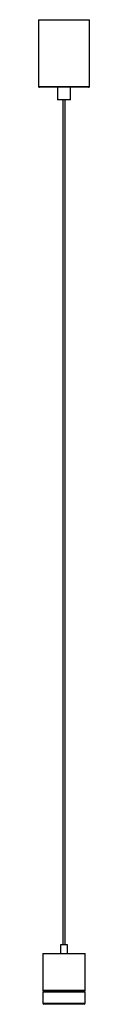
# Model space of a CAD drawing. Header units: millimetres. Extents: x -150 to -90, y -536 to 630.
import ezdxf

# ---------------------------------------------------------------- set-up
doc = ezdxf.new("R2010")
doc.units = ezdxf.units.MM

msp = doc.modelspace()

# ---------------------------------------------------------------- linework, layer by layer
at = {"color": 7, "linetype": 'Continuous', "lineweight": 25}
for p, q in [((-150.4, 629.6), (-150.4, 550.6)), ((-150.4, 629.6), (-90.4, 629.6)), ((-90.4, 550.6), (-90.4, 629.6)), ((-91.4, 549.6), (-149.4, 549.6)), ((-127.9, 549.6), (-127.9, 534.6)), ((-112.9, 534.6), (-112.9, 549.6)), ((-112.9, 534.6), (-127.9, 534.6)), ((-121.9, 534.6), (-121.9, -465.4)), ((-118.9, -465.4), (-118.9, 534.6)), ((-124.4, -465.4), (-124.4, -475.4)), ((-116.4, -465.4), (-124.4, -465.4)), ((-116.4, -475.4), (-116.4, -465.4)), ((-145.4, -475.4), (-145.4, -518.9)), ((-145.4, -475.4), (-95.4, -475.4)), ((-95.4, -518.9), (-95.4, -475.4)), ((-145.4, -521.4), (-145.4, -534.4)), ((-144.4, -520.4), (-96.4, -520.4)), ((-95.4, -534.4), (-95.4, -521.4)), ((-96.4, -535.4), (-144.4, -535.4)), ((-135.4, -535.4), (-135.4, -535.6)), ((-105.4, -535.6), (-135.4, -535.6)), ((-105.4, -535.6), (-105.4, -535.4))]:
    msp.add_line(p, q, dxfattribs=at)
at = {"color": 8, "linetype": 'Continuous', "lineweight": 25}
for p, q in [((-150.4, 550.6), (-90.4, 550.6)), ((-145.4, -518.9), (-95.4, -518.9)), ((-95.4, -521.4), (-145.4, -521.4)), ((-145.4, -534.4), (-95.4, -534.4))]:
    msp.add_line(p, q, dxfattribs=at)
at = {"color": 7, "linetype": 'Continuous', "lineweight": 25}
for centre, radius, start, end in [((-149.4, 550.6), 1, 180, 270), ((-91.4, 550.6), 1, 270, 0), ((-143.9, -518.9), 1.5, 180, 270), ((-144.4, -521.4), 1, 90, 180), ((-96.9, -518.9), 1.5, 270, 0), ((-96.4, -521.4), 1, 360, 90), ((-144.4, -534.4), 1, 180, 270), ((-96.4, -534.4), 1, 270, 0)]:
    msp.add_arc(centre, radius, start, end, dxfattribs=at)

doc.saveas('drawing.dxf')
